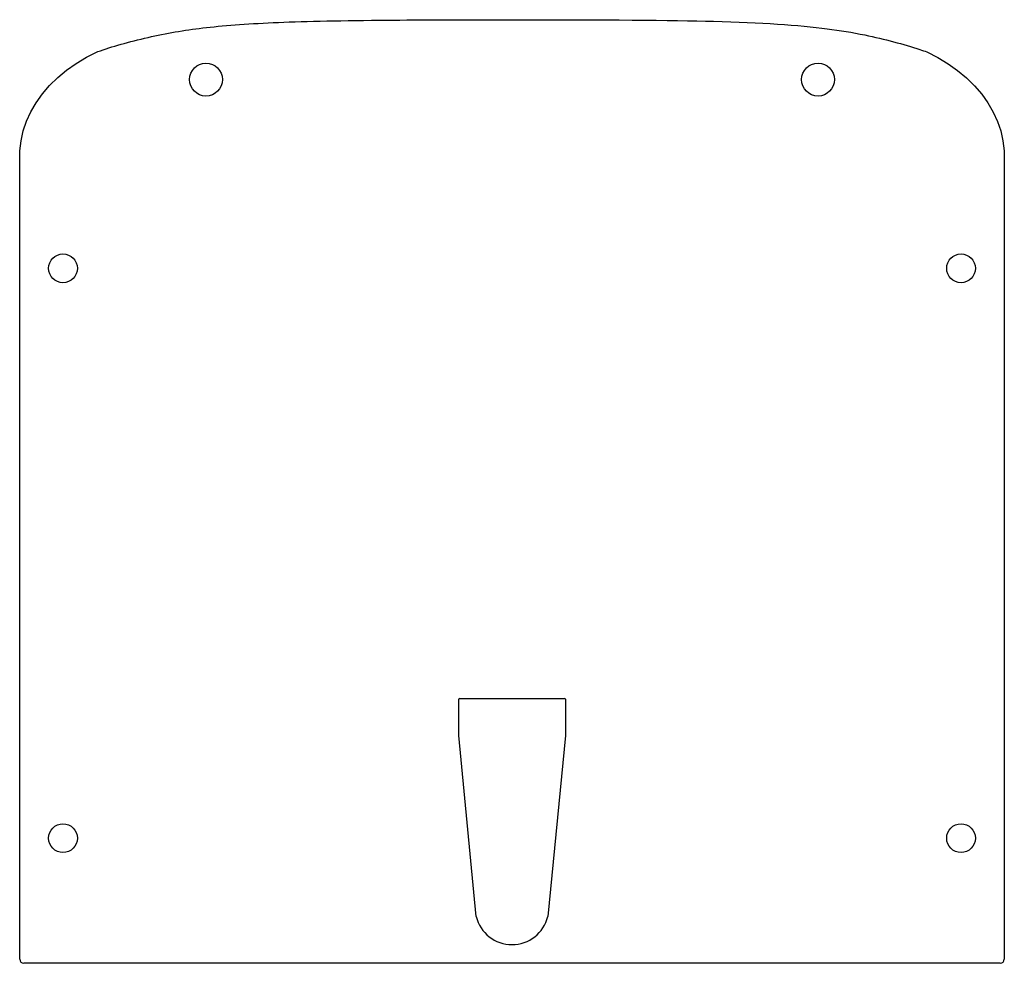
# Model space of a CAD drawing. Header units: millimetres. Extents: x -120 to 120, y -31 to 200.
import ezdxf

# ---------------------------------------------------------------- set-up
doc = ezdxf.new("R2010")
doc.units = ezdxf.units.MM

msp = doc.modelspace()

# ---------------------------------------------------------------- linework, layer by layer
at = {"color": 7, "linetype": 'Continuous', "lineweight": 25}
for p, q in [((-120, -29.5), (-120, 166.17)), ((-119.96, 167.43), (-119.96, 167.57)), ((119.96, 167.57), (119.96, 167.43)), ((120, 166.17), (120, -29.5)), ((-13, 25.02), (-13, 33.86)), ((-12.8, 34.06), (12.8, 34.06)), ((13, 33.86), (13, 25.02)), ((-8.74, -19.1), (-13, 25)), ((13, 25), (8.74, -19.1)), ((119, -30.5), (-119, -30.5))]:
    msp.add_line(p, q, dxfattribs=at)
at = {"color": 7, "linetype": 'Continuous', "lineweight": 25, "flags": 128}
for points in [[(-119.96, 167.57), (-119.67, 169.99), (-119.13, 172.39), (-118.33, 174.74), (-117.28, 177.04), (-115.99, 179.26), (-114.46, 181.4), (-112.7, 183.44), (-110.74, 185.37), (-108.56, 187.17), (-106.21, 188.84), (-103.68, 190.35), (-100.99, 191.71)], [(101.1, 191.65), (103.77, 190.3), (106.29, 188.78), (108.63, 187.12), (110.79, 185.32), (112.75, 183.39), (114.49, 181.36), (116.01, 179.22), (117.3, 177), (118.34, 174.71), (119.14, 172.37), (119.68, 169.98), (119.96, 167.57)], [(-120, 166.17), (-119.99, 166.8), (-119.96, 167.43)], [(119.96, 167.43), (119.99, 166.8), (120, 166.17)]]:
    msp.add_lwpolyline(points, dxfattribs=at)
at = {"color": 7, "linetype": 'Continuous', "lineweight": 25}
for centre, radius in [((-74.6, 184.9), 4), ((74.6, 184.9), 4), ((-109.45, 138.9), 3.5), ((109.45, 138.9), 3.5), ((-109.45, 0), 3.5), ((109.45, 0), 3.5)]:
    msp.add_circle(centre, radius, dxfattribs=at)
for centre, radius, start, end in [((-12.8, 33.86), 0.2, 90, 180), ((12.8, 33.86), 0.2, 0, 90), ((-12.8, 25.02), 0.2, 180, 185.5206), ((12.8, 25.02), 0.2, 354.4794, 0), ((0, -16.94), 9, 193.9055, 346.0945), ((-119, -29.5), 1, 180, 270), ((119, -29.5), 1, 270, 0)]:
    msp.add_arc(centre, radius, start, end, dxfattribs=at)
for points, knots in [([(-100.99, 191.71), (-97.48, 192.95), (-93.38, 194.11), (-88.69, 195.18), (-84.32, 196.18), (-79.88, 196.95), (-75.39, 197.49), (-70.61, 198.06), (-64.88, 198.5), (-58.19, 198.79), (-51.62, 199.09), (-42.98, 199.28), (-32.26, 199.38), (-24, 199.46), (-13.24, 199.5), (0, 199.5)], [0, 0, 0, 0, 0.1126387, 0.1126387, 0.1126387, 0.2376387, 0.2376387, 0.2376387, 0.3626387, 0.3626387, 0.3626387, 0.4876387, 0.4876387, 0.4876387, 0.6126387, 0.6126387, 0.6126387, 0.6126387]), ([(0, 199.5), (22.65, 199.5), (39.01, 199.37), (49.09, 199.11), (60.63, 198.81), (69.87, 198.21), (76.82, 197.3), (79.96, 196.9), (83.01, 196.39), (85.99, 195.77), (90.89, 194.75), (95.37, 193.57), (99.42, 192.23), (100, 192.04), (100.56, 191.85), (101.1, 191.65)], [0.239533, 0.239533, 0.239533, 0.239533, 0.489533, 0.489533, 0.489533, 0.739533, 0.739533, 0.739533, 0.864533, 0.864533, 0.864533, 0.989533, 0.989533, 0.989533, 1, 1, 1, 1])]:
    msp.add_open_spline(points, degree=3, knots=knots, dxfattribs=at)

doc.saveas('drawing.dxf')
